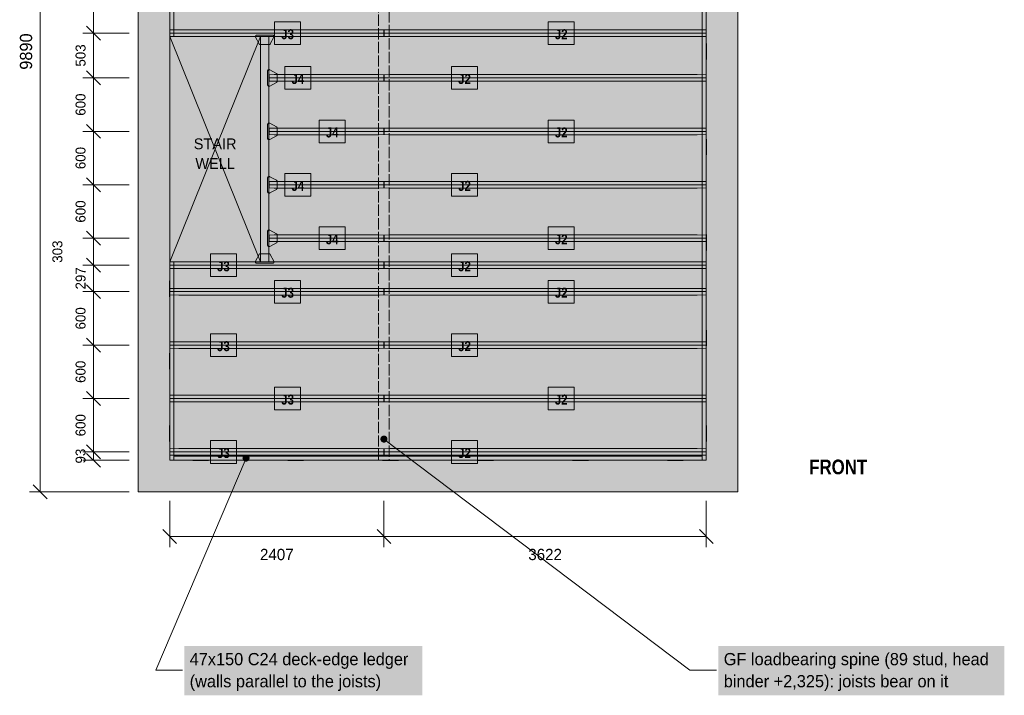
# Model space of a CAD drawing. Header units: millimetres. Extents: x 17 to 413, y 4 to 292.
# Tile 3 of 6: x 123 to 234, y 108 to 184. Entities that reach past the tile are written whole.
import ezdxf
from ezdxf.enums import TextEntityAlignment as Align

# ---------------------------------------------------------------- set-up
doc = ezdxf.new("R2010")
doc.units = ezdxf.units.MM
doc.linetypes.add('DASHED', pattern=[1.524, 1.27, -0.254])
for name, color, linetype in [('FILL-C_595961', 7, 'Continuous'), ('FILL-C_735940', 7, 'Continuous'), ('FILL-C_B27326', 7, 'Continuous'), ('FILL-EPS', 7, 'Continuous'), ('FILL-LIGHT', 7, 'Continuous'), ('FILL-TIMBER', 7, 'Continuous'), ('FILL-WHITE', 7, 'Continuous'), ('LINE-C_735940', 7, 'Continuous'), ('LINE-C_735940-DASH', 7, 'DASHED'), ('LINE-C_B27326', 7, 'Continuous'), ('LINE-GREY', 7, 'Continuous'), ('LINE-INK', 7, 'Continuous'), ('LINE-STEEL_GREY', 7, 'Continuous'), ('LINE-STEEL_GREY-DASH', 7, 'DASHED'), ('LINE-TLS_BLUE', 7, 'Continuous'), ('TEXT-C_735940', 7, 'Continuous'), ('TEXT-C_B27326', 7, 'Continuous'), ('TEXT-INK', 7, 'Continuous'), ('TEXT-STEEL_GREY', 7, 'Continuous'), ('TEXT-TLS_BLUE', 7, 'Continuous')]:
    doc.layers.add(name, color=color, linetype=linetype)
doc.styles.add('OpenSansCondensed-Bold', font='OpenSansCondensed-Bold.ttf')

msp = doc.modelspace()

# ---------------------------------------------------------------- hatches: boundary and pattern name
at = {"layer": 'FILL-C_595961', "true_color": 0x595961}
h = msp.add_hatch(color=251, dxfattribs=at)
h.dxf.hatch_style = 1
h.paths.add_polyline_path([(150.04, 181.53), (150.03, 181.53), (150.01, 181.53), (150, 181.53), (149.98, 181.54), (149.97, 181.54), (149.96, 181.55), (149.94, 181.56), (149.93, 181.57), (149.92, 181.58), (149.92, 181.59), (149.91, 181.6), (149.51, 182.35), (149.5, 182.37), (149.5, 182.38), (149.49, 182.4), (149.49, 182.41), (149.49, 182.43), (149.49, 182.44), (149.49, 182.46), (149.49, 182.47), (149.5, 182.49), (149.5, 182.5), (149.51, 182.52), (149.52, 182.53), (149.52, 182.54), (149.53, 182.55), (149.54, 182.56), (149.56, 182.57), (149.57, 182.58), (149.58, 182.58), (149.6, 182.59), (149.61, 182.59), (149.63, 182.59), (149.64, 182.59), (151.42, 182.59), (151.43, 182.59), (151.45, 182.59), (151.46, 182.59), (151.48, 182.58), (151.49, 182.58), (151.5, 182.57), (151.52, 182.56), (151.53, 182.55), (151.54, 182.54), (151.54, 182.53), (151.55, 182.52), (151.56, 182.5), (151.56, 182.49), (151.57, 182.47), (151.57, 182.46), (151.57, 182.44), (151.57, 182.43), (151.57, 182.41), (151.57, 182.4), (151.56, 182.38), (151.56, 182.37), (151.55, 182.35), (151.15, 181.6), (151.14, 181.59), (151.14, 181.58), (151.13, 181.57), (151.12, 181.56), (151.1, 181.55), (151.09, 181.54), (151.08, 181.54), (151.06, 181.53), (151.05, 181.53), (151.03, 181.53), (151.02, 181.53)])
h = msp.add_hatch(color=251, dxfattribs=at)
h.dxf.hatch_style = 1
h.paths.add_polyline_path([(151.01, 176.86), (151, 176.86), (150.98, 176.86), (150.97, 176.86), (150.95, 176.87), (150.94, 176.87), (150.93, 176.88), (150.91, 176.89), (150.9, 176.9), (150.89, 176.91), (150.89, 176.92), (150.88, 176.94), (150.87, 176.95), (150.87, 176.96), (150.86, 176.98), (150.86, 176.99), (150.86, 177.01), (150.86, 178.57), (150.86, 178.58), (150.86, 178.6), (150.87, 178.61), (150.87, 178.62), (150.88, 178.64), (150.89, 178.65), (150.89, 178.66), (150.9, 178.67), (150.91, 178.68), (150.93, 178.69), (150.94, 178.7), (150.95, 178.7), (150.97, 178.71), (150.98, 178.71), (151, 178.72), (151.01, 178.72), (151.03, 178.72), (151.04, 178.72), (151.06, 178.71), (151.07, 178.71), (151.09, 178.7), (151.1, 178.7), (151.85, 178.3), (151.86, 178.29), (151.88, 178.28), (151.89, 178.27), (151.9, 178.26), (151.9, 178.25), (151.91, 178.24), (151.92, 178.22), (151.92, 178.21), (151.93, 178.2), (151.93, 178.18), (151.93, 178.17), (151.93, 177.41), (151.93, 177.39), (151.93, 177.38), (151.92, 177.36), (151.92, 177.35), (151.91, 177.34), (151.9, 177.32), (151.9, 177.31), (151.89, 177.3), (151.88, 177.29), (151.86, 177.28), (151.85, 177.27), (151.1, 176.87), (151.09, 176.87), (151.07, 176.86), (151.06, 176.86), (151.04, 176.86), (151.03, 176.86)])
h = msp.add_hatch(color=251, dxfattribs=at)
h.dxf.hatch_style = 1
h.paths.add_polyline_path([(151.01, 170.86), (151, 170.86), (150.98, 170.86), (150.97, 170.86), (150.95, 170.87), (150.94, 170.87), (150.93, 170.88), (150.91, 170.89), (150.9, 170.9), (150.89, 170.91), (150.89, 170.92), (150.88, 170.94), (150.87, 170.95), (150.87, 170.96), (150.86, 170.98), (150.86, 170.99), (150.86, 171.01), (150.86, 172.57), (150.86, 172.58), (150.86, 172.6), (150.87, 172.61), (150.87, 172.62), (150.88, 172.64), (150.89, 172.65), (150.89, 172.66), (150.9, 172.67), (150.91, 172.68), (150.93, 172.69), (150.94, 172.7), (150.95, 172.7), (150.97, 172.71), (150.98, 172.71), (151, 172.72), (151.01, 172.72), (151.03, 172.72), (151.04, 172.72), (151.06, 172.71), (151.07, 172.71), (151.09, 172.7), (151.1, 172.7), (151.85, 172.3), (151.86, 172.29), (151.88, 172.28), (151.89, 172.27), (151.9, 172.26), (151.9, 172.25), (151.91, 172.24), (151.92, 172.22), (151.92, 172.21), (151.93, 172.2), (151.93, 172.18), (151.93, 172.17), (151.93, 171.41), (151.93, 171.39), (151.93, 171.38), (151.92, 171.36), (151.92, 171.35), (151.91, 171.34), (151.9, 171.32), (151.9, 171.31), (151.89, 171.3), (151.88, 171.29), (151.86, 171.28), (151.85, 171.27), (151.1, 170.87), (151.09, 170.87), (151.07, 170.86), (151.06, 170.86), (151.04, 170.86), (151.03, 170.86)])
h = msp.add_hatch(color=251, dxfattribs=at)
h.dxf.hatch_style = 1
h.paths.add_polyline_path([(151.01, 164.86), (151, 164.86), (150.98, 164.86), (150.97, 164.86), (150.95, 164.87), (150.94, 164.87), (150.93, 164.88), (150.91, 164.89), (150.9, 164.9), (150.89, 164.91), (150.89, 164.92), (150.88, 164.94), (150.87, 164.95), (150.87, 164.96), (150.86, 164.98), (150.86, 164.99), (150.86, 165.01), (150.86, 166.57), (150.86, 166.58), (150.86, 166.6), (150.87, 166.61), (150.87, 166.62), (150.88, 166.64), (150.89, 166.65), (150.89, 166.66), (150.9, 166.67), (150.91, 166.68), (150.93, 166.69), (150.94, 166.7), (150.95, 166.7), (150.97, 166.71), (150.98, 166.71), (151, 166.72), (151.01, 166.72), (151.03, 166.72), (151.04, 166.72), (151.06, 166.71), (151.07, 166.71), (151.09, 166.7), (151.1, 166.7), (151.85, 166.3), (151.86, 166.29), (151.88, 166.28), (151.89, 166.27), (151.9, 166.26), (151.9, 166.25), (151.91, 166.24), (151.92, 166.22), (151.92, 166.21), (151.93, 166.2), (151.93, 166.18), (151.93, 166.17), (151.93, 165.41), (151.93, 165.39), (151.93, 165.38), (151.92, 165.36), (151.92, 165.35), (151.91, 165.34), (151.9, 165.32), (151.9, 165.31), (151.89, 165.3), (151.88, 165.29), (151.86, 165.28), (151.85, 165.27), (151.1, 164.87), (151.09, 164.87), (151.07, 164.86), (151.06, 164.86), (151.04, 164.86), (151.03, 164.86)])
h = msp.add_hatch(color=251, dxfattribs=at)
h.dxf.hatch_style = 1
h.paths.add_polyline_path([(151.01, 158.86), (151, 158.86), (150.98, 158.86), (150.97, 158.86), (150.95, 158.87), (150.94, 158.87), (150.93, 158.88), (150.91, 158.89), (150.9, 158.9), (150.89, 158.91), (150.89, 158.92), (150.88, 158.94), (150.87, 158.95), (150.87, 158.96), (150.86, 158.98), (150.86, 158.99), (150.86, 159.01), (150.86, 160.57), (150.86, 160.58), (150.86, 160.6), (150.87, 160.61), (150.87, 160.62), (150.88, 160.64), (150.89, 160.65), (150.89, 160.66), (150.9, 160.67), (150.91, 160.68), (150.93, 160.69), (150.94, 160.7), (150.95, 160.7), (150.97, 160.71), (150.98, 160.71), (151, 160.72), (151.01, 160.72), (151.03, 160.72), (151.04, 160.72), (151.06, 160.71), (151.07, 160.71), (151.09, 160.7), (151.1, 160.7), (151.85, 160.3), (151.86, 160.29), (151.88, 160.28), (151.89, 160.27), (151.9, 160.26), (151.9, 160.25), (151.91, 160.24), (151.92, 160.22), (151.92, 160.21), (151.93, 160.2), (151.93, 160.18), (151.93, 160.17), (151.93, 159.41), (151.93, 159.39), (151.93, 159.38), (151.92, 159.36), (151.92, 159.35), (151.91, 159.34), (151.9, 159.32), (151.9, 159.31), (151.89, 159.3), (151.88, 159.29), (151.86, 159.28), (151.85, 159.27), (151.1, 158.87), (151.09, 158.87), (151.07, 158.86), (151.06, 158.86), (151.04, 158.86), (151.03, 158.86)])
h = msp.add_hatch(color=251, dxfattribs=at)
h.dxf.hatch_style = 1
h.paths.add_polyline_path([(149.64, 156.97), (149.63, 156.98), (149.61, 156.98), (149.6, 156.98), (149.58, 156.99), (149.57, 156.99), (149.56, 157), (149.54, 157.01), (149.53, 157.02), (149.52, 157.03), (149.52, 157.04), (149.51, 157.05), (149.5, 157.07), (149.5, 157.08), (149.49, 157.1), (149.49, 157.11), (149.49, 157.12), (149.49, 157.15), (149.49, 157.16), (149.49, 157.17), (149.5, 157.19), (149.5, 157.2), (149.51, 157.22), (149.91, 157.97), (149.92, 157.98), (149.92, 157.99), (149.93, 158), (149.94, 158.01), (149.96, 158.02), (149.97, 158.03), (149.98, 158.03), (150, 158.04), (150.01, 158.04), (150.03, 158.04), (150.04, 158.04), (151.02, 158.04), (151.03, 158.04), (151.05, 158.04), (151.06, 158.04), (151.08, 158.03), (151.09, 158.03), (151.1, 158.02), (151.12, 158.01), (151.13, 158), (151.14, 157.99), (151.14, 157.98), (151.15, 157.97), (151.55, 157.22), (151.56, 157.2), (151.56, 157.19), (151.57, 157.17), (151.57, 157.16), (151.57, 157.15), (151.57, 157.12), (151.57, 157.11), (151.57, 157.1), (151.56, 157.08), (151.56, 157.07), (151.55, 157.05), (151.54, 157.04), (151.54, 157.03), (151.53, 157.02), (151.52, 157.01), (151.5, 157), (151.49, 156.99), (151.48, 156.99), (151.46, 156.98), (151.45, 156.98), (151.43, 156.98), (151.42, 156.97)])
at = {"layer": 'FILL-C_735940', "true_color": 0x735940}
h = msp.add_hatch(color=37, dxfattribs=at)
h.dxf.hatch_style = 1
h.paths.add_polyline_path([(164.32, 137.23), (164.31, 137.34), (164.27, 137.43), (164.21, 137.52), (164.12, 137.58), (164.03, 137.62), (163.93, 137.63), (163.82, 137.62), (163.72, 137.58), (163.64, 137.52), (163.58, 137.43), (163.54, 137.34), (163.53, 137.23), (163.54, 137.13), (163.58, 137.03), (163.64, 136.95), (163.72, 136.89), (163.82, 136.85), (163.93, 136.83), (164.03, 136.85), (164.12, 136.89), (164.21, 136.95), (164.27, 137.03), (164.31, 137.13)])
at = {"layer": 'FILL-C_B27326', "true_color": 0xb27326}
h = msp.add_hatch(color=35, dxfattribs=at)
h.dxf.hatch_style = 1
h.paths.add_polyline_path([(150.06, 157.15), (150.06, 182.43), (151, 182.43), (151, 157.15)])
h = msp.add_hatch(color=35, dxfattribs=at)
h.dxf.hatch_style = 1
h.paths.add_polyline_path([(148.83, 135.1), (148.82, 135.2), (148.78, 135.3), (148.71, 135.38), (148.63, 135.45), (148.54, 135.49), (148.43, 135.5), (148.33, 135.49), (148.23, 135.45), (148.15, 135.38), (148.09, 135.3), (148.05, 135.2), (148.03, 135.1), (148.05, 135), (148.09, 134.9), (148.15, 134.82), (148.23, 134.75), (148.33, 134.71), (148.43, 134.7), (148.54, 134.71), (148.63, 134.75), (148.71, 134.82), (148.78, 134.9), (148.82, 135)])
at = {"layer": 'FILL-EPS', "true_color": 0xd9e8f7}
h = msp.add_hatch(color=254, dxfattribs=at)
h.dxf.hatch_style = 1
h.paths.add_polyline_path([(140.88, 182.44), (139.89, 182.46), (139.89, 183.18), (140.88, 183.19), (163.38, 183.19), (163.91, 183.18), (163.91, 182.46), (163.38, 182.44)])
h = msp.add_hatch(color=254, dxfattribs=at)
h.dxf.hatch_style = 1
h.paths.add_polyline_path([(164.46, 182.44), (163.94, 182.46), (163.94, 183.18), (164.46, 183.19), (199.12, 183.19), (200.11, 183.18), (200.11, 182.46), (199.12, 182.44)])
h = msp.add_hatch(color=254, dxfattribs=at)
h.dxf.hatch_style = 1
h.paths.add_polyline_path([(151.58, 177.41), (151.03, 177.43), (151.03, 178.15), (151.58, 178.16), (163.36, 178.16), (163.91, 178.15), (163.91, 177.43), (163.36, 177.41)])
h = msp.add_hatch(color=254, dxfattribs=at)
h.dxf.hatch_style = 1
h.paths.add_polyline_path([(164.46, 177.41), (163.94, 177.43), (163.94, 178.15), (164.46, 178.16), (199.12, 178.16), (200.11, 178.15), (200.11, 177.43), (199.12, 177.41)])
h = msp.add_hatch(color=254, dxfattribs=at)
h.dxf.hatch_style = 1
h.paths.add_polyline_path([(151.58, 171.41), (151.03, 171.43), (151.03, 172.15), (151.58, 172.16), (163.36, 172.16), (163.91, 172.15), (163.91, 171.43), (163.36, 171.41)])
h = msp.add_hatch(color=254, dxfattribs=at)
h.dxf.hatch_style = 1
h.paths.add_polyline_path([(164.46, 171.41), (163.94, 171.43), (163.94, 172.15), (164.46, 172.16), (199.12, 172.16), (200.11, 172.15), (200.11, 171.43), (199.12, 171.41)])
h = msp.add_hatch(color=254, dxfattribs=at)
h.dxf.hatch_style = 1
h.paths.add_polyline_path([(151.58, 165.41), (151.03, 165.43), (151.03, 166.15), (151.58, 166.16), (163.36, 166.16), (163.91, 166.15), (163.91, 165.43), (163.36, 165.41)])
h = msp.add_hatch(color=254, dxfattribs=at)
h.dxf.hatch_style = 1
h.paths.add_polyline_path([(164.46, 165.41), (163.94, 165.43), (163.94, 166.15), (164.46, 166.16), (199.12, 166.16), (200.11, 166.15), (200.11, 165.43), (199.12, 165.41)])
h = msp.add_hatch(color=254, dxfattribs=at)
h.dxf.hatch_style = 1
h.paths.add_polyline_path([(151.58, 159.41), (151.03, 159.43), (151.03, 160.15), (151.58, 160.16), (163.36, 160.16), (163.91, 160.15), (163.91, 159.43), (163.36, 159.41)])
h = msp.add_hatch(color=254, dxfattribs=at)
h.dxf.hatch_style = 1
h.paths.add_polyline_path([(164.46, 159.41), (163.94, 159.43), (163.94, 160.15), (164.46, 160.16), (199.12, 160.16), (200.11, 160.15), (200.11, 159.43), (199.12, 159.41)])
h = msp.add_hatch(color=254, dxfattribs=at)
h.dxf.hatch_style = 1
h.paths.add_polyline_path([(140.88, 156.38), (139.89, 156.4), (139.89, 157.12), (140.88, 157.13), (163.38, 157.13), (163.91, 157.12), (163.91, 156.4), (163.38, 156.38)])
h = msp.add_hatch(color=254, dxfattribs=at)
h.dxf.hatch_style = 1
h.paths.add_polyline_path([(164.46, 156.38), (163.94, 156.4), (163.94, 157.12), (164.46, 157.13), (199.12, 157.13), (200.11, 157.12), (200.11, 156.4), (199.12, 156.38)])
h = msp.add_hatch(color=254, dxfattribs=at)
h.dxf.hatch_style = 1
h.paths.add_polyline_path([(140.88, 153.41), (139.89, 153.43), (139.89, 154.15), (140.88, 154.16), (163.38, 154.16), (163.91, 154.15), (163.91, 153.43), (163.38, 153.41)])
h = msp.add_hatch(color=254, dxfattribs=at)
h.dxf.hatch_style = 1
h.paths.add_polyline_path([(164.46, 153.41), (163.94, 153.43), (163.94, 154.15), (164.46, 154.16), (199.12, 154.16), (200.11, 154.15), (200.11, 153.43), (199.12, 153.41)])
h = msp.add_hatch(color=254, dxfattribs=at)
h.dxf.hatch_style = 1
h.paths.add_polyline_path([(140.88, 147.41), (139.89, 147.43), (139.89, 148.15), (140.88, 148.16), (163.38, 148.16), (163.91, 148.15), (163.91, 147.43), (163.38, 147.41)])
h = msp.add_hatch(color=254, dxfattribs=at)
h.dxf.hatch_style = 1
h.paths.add_polyline_path([(164.46, 147.41), (163.94, 147.43), (163.94, 148.15), (164.46, 148.16), (199.12, 148.16), (200.11, 148.15), (200.11, 147.43), (199.12, 147.41)])
h = msp.add_hatch(color=254, dxfattribs=at)
h.dxf.hatch_style = 1
h.paths.add_polyline_path([(140.88, 141.41), (139.89, 141.43), (139.89, 142.15), (140.88, 142.16), (163.38, 142.16), (163.91, 142.15), (163.91, 141.43), (163.38, 141.41)])
h = msp.add_hatch(color=254, dxfattribs=at)
h.dxf.hatch_style = 1
h.paths.add_polyline_path([(164.46, 141.41), (163.94, 141.43), (163.94, 142.15), (164.46, 142.16), (199.12, 142.16), (200.11, 142.15), (200.11, 141.43), (199.12, 141.41)])
h = msp.add_hatch(color=254, dxfattribs=at)
h.dxf.hatch_style = 1
h.paths.add_polyline_path([(140.88, 135.41), (139.89, 135.43), (139.89, 136.15), (140.88, 136.16), (163.38, 136.16), (163.91, 136.15), (163.91, 135.43), (163.38, 135.41)])
h = msp.add_hatch(color=254, dxfattribs=at)
h.dxf.hatch_style = 1
h.paths.add_polyline_path([(164.46, 135.41), (163.94, 135.43), (163.94, 136.15), (164.46, 136.16), (199.12, 136.16), (200.11, 136.15), (200.11, 135.43), (199.12, 135.41)])
at = {"layer": 'FILL-LIGHT', "true_color": 0xdedee0}
h = msp.add_hatch(color=254, dxfattribs=at)
h.dxf.hatch_style = 1
h.paths.add_polyline_path([(136.3, 131.3), (136.3, 131.3), (136.3, 230.2), (136.3, 230.2), (136.3, 230.2), (203.7, 230.2), (203.7, 230.2), (203.7, 230.2), (203.7, 131.3), (203.7, 131.3), (203.7, 131.3), (136.3, 131.3)])
h.paths.add_polyline_path([(139.86, 134.86), (139.86, 134.86), (139.86, 134.86), (139.86, 134.86), (139.86, 134.86), (139.86, 134.86), (139.86, 134.86), (139.86, 134.86), (139.86, 134.86), (139.86, 134.86), (139.86, 134.86), (139.86, 134.86), (139.86, 134.86), (139.86, 134.86), (139.86, 134.86), (139.86, 134.86), (139.86, 134.86), (200.14, 134.86), (200.14, 134.86), (200.14, 134.86), (200.14, 134.86), (200.14, 134.86), (200.14, 134.86), (200.14, 134.86), (200.14, 134.86), (200.14, 134.86), (200.14, 134.86), (200.14, 134.86), (200.14, 134.86), (200.14, 134.86), (200.14, 134.86), (200.14, 134.86), (200.14, 134.86), (200.14, 134.86), (200.14, 226.64), (200.14, 226.64), (200.14, 226.64), (200.14, 226.64), (200.14, 226.64), (200.14, 226.64), (200.14, 226.64), (200.14, 226.64), (200.14, 226.64), (200.14, 226.64), (200.14, 226.64), (200.14, 226.64), (200.14, 226.64), (200.14, 226.64), (200.14, 226.64), (200.14, 226.64), (200.14, 226.64), (139.86, 226.64), (139.86, 226.64), (139.86, 226.64), (139.86, 226.64), (139.86, 226.64), (139.86, 226.64), (139.86, 226.64), (139.86, 226.64), (139.86, 226.64), (139.86, 226.64), (139.86, 226.64), (139.86, 226.64), (139.86, 226.64), (139.86, 226.64), (139.86, 226.64), (139.86, 226.64), (139.86, 226.64)], flags=0)
at = {"layer": 'FILL-TIMBER', "true_color": 0xedcc99}
h = msp.add_hatch(color=31, dxfattribs=at)
h.dxf.hatch_style = 1
h.paths.add_polyline_path([(139.86, 182.46), (139.86, 226.64), (140.33, 226.64), (140.33, 182.46)])
h = msp.add_hatch(color=31, dxfattribs=at)
h.dxf.hatch_style = 1
h.paths.add_polyline_path([(199.67, 134.86), (199.67, 226.64), (200.14, 226.64), (200.14, 134.86)])
at = {"layer": 'FILL-TIMBER', "true_color": 0xe6dbcc}
h = msp.add_hatch(color=254, dxfattribs=at)
h.dxf.hatch_style = 1
h.paths.add_polyline_path([(164.52, 191.38), (164.52, 134.86), (163.33, 134.86), (163.33, 191.38)])
at = {"layer": 'FILL-TIMBER', "true_color": 0xedcc99}
h = msp.add_hatch(color=31, dxfattribs=at)
h.dxf.hatch_style = 1
h.paths.add_polyline_path([(200.14, 179.86), (200.14, 181.64), (200.16, 181.64), (200.16, 179.86)])
h = msp.add_hatch(color=31, dxfattribs=at)
h.dxf.hatch_style = 1
h.paths.add_polyline_path([(200.14, 169.14), (200.14, 170.92), (200.16, 170.92), (200.16, 169.14)])
h = msp.add_hatch(color=31, dxfattribs=at)
h.dxf.hatch_style = 1
h.paths.add_polyline_path([(200.14, 158.41), (200.14, 160.19), (200.16, 160.19), (200.16, 158.41)])
h = msp.add_hatch(color=31, dxfattribs=at)
h.dxf.hatch_style = 1
h.paths.add_polyline_path([(139.86, 134.86), (139.86, 157.12), (140.33, 157.12), (140.33, 134.86)])
h = msp.add_hatch(color=31, dxfattribs=at)
h.dxf.hatch_style = 1
h.paths.add_polyline_path([(139.84, 153.22), (139.84, 155), (139.86, 155), (139.86, 153.22)])
h = msp.add_hatch(color=31, dxfattribs=at)
h.dxf.hatch_style = 1
h.paths.add_polyline_path([(200.14, 147.69), (200.14, 149.47), (200.16, 149.47), (200.16, 147.69)])
h = msp.add_hatch(color=31, dxfattribs=at)
h.dxf.hatch_style = 1
h.paths.add_polyline_path([(139.84, 145.1), (139.84, 146.88), (139.86, 146.88), (139.86, 145.1)])
h = msp.add_hatch(color=31, dxfattribs=at)
h.dxf.hatch_style = 1
h.paths.add_polyline_path([(139.84, 136.97), (139.84, 138.75), (139.86, 138.75), (139.86, 136.97)])
h = msp.add_hatch(color=31, dxfattribs=at)
h.dxf.hatch_style = 1
h.paths.add_polyline_path([(200.14, 136.97), (200.14, 138.75), (200.16, 138.75), (200.16, 136.97)])
h = msp.add_hatch(color=31, dxfattribs=at)
h.dxf.hatch_style = 1
h.paths.add_polyline_path([(140.33, 134.86), (140.33, 135.33), (199.67, 135.33), (199.67, 134.86)])
h = msp.add_hatch(color=31, dxfattribs=at)
h.dxf.hatch_style = 1
h.paths.add_polyline_path([(142.44, 134.84), (142.44, 134.86), (144.22, 134.86), (144.22, 134.84)])
h = msp.add_hatch(color=31, dxfattribs=at)
h.dxf.hatch_style = 1
h.paths.add_polyline_path([(153.11, 134.84), (153.11, 134.86), (154.89, 134.86), (154.89, 134.84)])
h = msp.add_hatch(color=31, dxfattribs=at)
h.dxf.hatch_style = 1
h.paths.add_polyline_path([(163.78, 134.84), (163.78, 134.86), (165.56, 134.86), (165.56, 134.84)])
h = msp.add_hatch(color=31, dxfattribs=at)
h.dxf.hatch_style = 1
h.paths.add_polyline_path([(174.44, 134.84), (174.44, 134.86), (176.22, 134.86), (176.22, 134.84)])
h = msp.add_hatch(color=31, dxfattribs=at)
h.dxf.hatch_style = 1
h.paths.add_polyline_path([(185.11, 134.84), (185.11, 134.86), (186.89, 134.86), (186.89, 134.84)])
h = msp.add_hatch(color=31, dxfattribs=at)
h.dxf.hatch_style = 1
h.paths.add_polyline_path([(195.78, 134.84), (195.78, 134.86), (197.56, 134.86), (197.56, 134.84)])
at = {"layer": 'FILL-WHITE', "true_color": 0xffffff}
h = msp.add_hatch(color=7, dxfattribs=at)
h.dxf.hatch_style = 1
h.paths.add_polyline_path([(151.64, 181.54), (154.56, 181.54), (154.56, 184.09), (151.64, 184.09)])
h = msp.add_hatch(color=7, dxfattribs=at)
h.dxf.hatch_style = 1
h.paths.add_polyline_path([(182.37, 181.54), (185.3, 181.54), (185.3, 184.09), (182.37, 184.09)])
h = msp.add_hatch(color=7, dxfattribs=at)
h.dxf.hatch_style = 1
h.paths.add_polyline_path([(152.79, 176.51), (155.71, 176.51), (155.71, 179.06), (152.79, 179.06)])
h = msp.add_hatch(color=7, dxfattribs=at)
h.dxf.hatch_style = 1
h.paths.add_polyline_path([(171.52, 176.51), (174.45, 176.51), (174.45, 179.06), (171.52, 179.06)])
h = msp.add_hatch(color=7, dxfattribs=at)
h.dxf.hatch_style = 1
h.paths.add_polyline_path([(156.65, 170.51), (159.58, 170.51), (159.58, 173.06), (156.65, 173.06)])
h = msp.add_hatch(color=7, dxfattribs=at)
h.dxf.hatch_style = 1
h.paths.add_polyline_path([(182.37, 170.51), (185.3, 170.51), (185.3, 173.06), (182.37, 173.06)])
h = msp.add_hatch(color=7, dxfattribs=at)
h.dxf.hatch_style = 1
h.paths.add_polyline_path([(141.86, 166.68), (148.05, 166.68), (148.05, 171.69), (141.86, 171.69)])
h = msp.add_hatch(color=7, dxfattribs=at)
h.dxf.hatch_style = 1
h.paths.add_polyline_path([(152.79, 164.51), (155.71, 164.51), (155.71, 167.06), (152.79, 167.06)])
h = msp.add_hatch(color=7, dxfattribs=at)
h.dxf.hatch_style = 1
h.paths.add_polyline_path([(171.52, 164.51), (174.45, 164.51), (174.45, 167.06), (171.52, 167.06)])
h = msp.add_hatch(color=7, dxfattribs=at)
h.dxf.hatch_style = 1
h.paths.add_polyline_path([(156.65, 158.51), (159.58, 158.51), (159.58, 161.06), (156.65, 161.06)])
h = msp.add_hatch(color=7, dxfattribs=at)
h.dxf.hatch_style = 1
h.paths.add_polyline_path([(182.37, 158.51), (185.3, 158.51), (185.3, 161.06), (182.37, 161.06)])
h = msp.add_hatch(color=7, dxfattribs=at)
h.dxf.hatch_style = 1
h.paths.add_polyline_path([(144.43, 155.48), (147.36, 155.48), (147.36, 158.03), (144.43, 158.03)])
h = msp.add_hatch(color=7, dxfattribs=at)
h.dxf.hatch_style = 1
h.paths.add_polyline_path([(171.52, 155.48), (174.45, 155.48), (174.45, 158.03), (171.52, 158.03)])
h = msp.add_hatch(color=7, dxfattribs=at)
h.dxf.hatch_style = 1
h.paths.add_polyline_path([(151.64, 152.51), (154.56, 152.51), (154.56, 155.06), (151.64, 155.06)])
h = msp.add_hatch(color=7, dxfattribs=at)
h.dxf.hatch_style = 1
h.paths.add_polyline_path([(182.37, 152.51), (185.3, 152.51), (185.3, 155.06), (182.37, 155.06)])
h = msp.add_hatch(color=7, dxfattribs=at)
h.dxf.hatch_style = 1
h.paths.add_polyline_path([(144.43, 146.51), (147.36, 146.51), (147.36, 149.06), (144.43, 149.06)])
h = msp.add_hatch(color=7, dxfattribs=at)
h.dxf.hatch_style = 1
h.paths.add_polyline_path([(171.52, 146.51), (174.45, 146.51), (174.45, 149.06), (171.52, 149.06)])
h = msp.add_hatch(color=7, dxfattribs=at)
h.dxf.hatch_style = 1
h.paths.add_polyline_path([(151.64, 140.51), (154.56, 140.51), (154.56, 143.06), (151.64, 143.06)])
h = msp.add_hatch(color=7, dxfattribs=at)
h.dxf.hatch_style = 1
h.paths.add_polyline_path([(182.37, 140.51), (185.3, 140.51), (185.3, 143.06), (182.37, 143.06)])
h = msp.add_hatch(color=7, dxfattribs=at)
h.dxf.hatch_style = 1
h.paths.add_polyline_path([(144.43, 134.51), (147.36, 134.51), (147.36, 137.06), (144.43, 137.06)])
h = msp.add_hatch(color=7, dxfattribs=at)
h.dxf.hatch_style = 1
h.paths.add_polyline_path([(171.52, 134.51), (174.45, 134.51), (174.45, 137.06), (171.52, 137.06)])
h = msp.add_hatch(color=7, dxfattribs=at)
h.dxf.hatch_style = 1
h.paths.add_polyline_path([(141.5, 108.46), (168.22, 108.46), (168.22, 114.01), (141.5, 114.01)])
h = msp.add_hatch(color=7, dxfattribs=at)
h.dxf.hatch_style = 1
h.paths.add_polyline_path([(201.5, 108.46), (233.62, 108.46), (233.62, 114.01), (201.5, 114.01)])

# ---------------------------------------------------------------- linework, layer by layer
at = {"layer": 'LINE-C_735940', "lineweight": 5}
for p, q in [((163.93, 137.23), (198.3, 111.3)), ((198.3, 111.3), (201.3, 111.3))]:
    msp.add_line(p, q, dxfattribs=at)
at = {"layer": 'LINE-C_735940-DASH', "lineweight": 5}
msp.add_lwpolyline([(164.52, 191.38), (164.52, 134.86), (163.33, 134.86), (163.33, 191.38)], close=True, dxfattribs=at)
at = {"layer": 'LINE-C_B27326', "lineweight": 5}
for p, q in [((148.43, 135.1), (138.3, 111.3)), ((138.3, 111.3), (141.3, 111.3))]:
    msp.add_line(p, q, dxfattribs=at)
for points in [[(139.86, 182.46), (139.86, 226.64), (140.33, 226.64), (140.33, 182.46)], [(199.67, 134.86), (199.67, 226.64), (200.14, 226.64), (200.14, 134.86)], [(150.06, 157.15), (150.06, 182.43), (151, 182.43), (151, 157.15)], [(200.14, 179.86), (200.14, 181.64), (200.16, 181.64), (200.16, 179.86)], [(200.14, 169.14), (200.14, 170.92), (200.16, 170.92), (200.16, 169.14)], [(200.14, 158.41), (200.14, 160.19), (200.16, 160.19), (200.16, 158.41)], [(139.86, 134.86), (139.86, 157.12), (140.33, 157.12), (140.33, 134.86)], [(139.84, 153.22), (139.84, 155), (139.86, 155), (139.86, 153.22)], [(200.14, 147.69), (200.14, 149.47), (200.16, 149.47), (200.16, 147.69)], [(139.84, 145.1), (139.84, 146.88), (139.86, 146.88), (139.86, 145.1)], [(139.84, 136.97), (139.84, 138.75), (139.86, 138.75), (139.86, 136.97)], [(200.14, 136.97), (200.14, 138.75), (200.16, 138.75), (200.16, 136.97)], [(140.33, 134.86), (140.33, 135.33), (199.67, 135.33), (199.67, 134.86)], [(142.44, 134.84), (142.44, 134.86), (144.22, 134.86), (144.22, 134.84)], [(153.11, 134.84), (153.11, 134.86), (154.89, 134.86), (154.89, 134.84)], [(163.78, 134.84), (163.78, 134.86), (165.56, 134.86), (165.56, 134.84)], [(174.44, 134.84), (174.44, 134.86), (176.22, 134.86), (176.22, 134.84)], [(185.11, 134.84), (185.11, 134.86), (186.89, 134.86), (186.89, 134.84)], [(195.78, 134.84), (195.78, 134.86), (197.56, 134.86), (197.56, 134.84)]]:
    msp.add_lwpolyline(points, close=True, dxfattribs=at)
at = {"layer": 'LINE-GREY', "lineweight": 5}
msp.add_lwpolyline([(136.3, 131.3), (136.3, 131.3), (136.3, 230.2), (136.3, 230.2), (136.3, 230.2), (203.7, 230.2), (203.7, 230.2), (203.7, 230.2), (203.7, 131.3), (203.7, 131.3), (203.7, 131.3), (136.3, 131.3)], close=True, dxfattribs=at)
msp.add_lwpolyline([(139.86, 226.64), (139.86, 134.86), (139.86, 134.86), (139.86, 134.86), (139.86, 134.86), (139.86, 134.86), (139.86, 134.86), (139.86, 134.86), (139.86, 134.86), (139.86, 134.86), (139.86, 134.86), (139.86, 134.86), (139.86, 134.86), (139.86, 134.86), (139.86, 134.86), (139.86, 134.86), (139.86, 134.86), (139.86, 134.86), (200.14, 134.86), (200.14, 134.86), (200.14, 134.86), (200.14, 134.86), (200.14, 134.86), (200.14, 134.86), (200.14, 134.86), (200.14, 134.86), (200.14, 134.86), (200.14, 134.86), (200.14, 134.86), (200.14, 134.86), (200.14, 134.86), (200.14, 134.86), (200.14, 134.86), (200.14, 134.86), (200.14, 134.86), (200.14, 226.64)], dxfattribs=at)
at = {"layer": 'LINE-INK', "lineweight": 5}
for p, q in [((125.3, 131.3), (125.3, 230.2)), ((131.3, 134.86), (131.3, 226.64)), ((135.3, 182.82), (130.1, 182.82)), ((132.08, 182.04), (130.52, 183.6)), ((132.08, 177.01), (130.52, 178.57)), ((135.3, 177.79), (130.1, 177.79)), ((132.08, 171.01), (130.52, 172.57)), ((135.3, 171.79), (130.1, 171.79)), ((132.08, 165.01), (130.52, 166.57)), ((135.3, 165.79), (130.1, 165.79)), ((132.08, 159.01), (130.52, 160.57)), ((135.3, 159.79), (130.1, 159.79)), ((132.08, 155.98), (130.52, 157.54)), ((135.3, 156.76), (130.1, 156.76)), ((135.3, 153.79), (130.1, 153.79)), ((132.08, 153.01), (130.52, 154.57)), ((132.08, 147.01), (130.52, 148.57)), ((135.3, 147.79), (130.1, 147.79)), ((135.3, 141.79), (130.1, 141.79)), ((132.08, 141.01), (130.52, 142.57)), ((132.08, 135.01), (130.52, 136.57)), ((135.3, 135.79), (130.1, 135.79)), ((132.08, 134.08), (130.52, 135.63)), ((135.3, 134.86), (130.1, 134.86)), ((126.08, 130.52), (124.52, 132.08)), ((135.3, 131.3), (124.1, 131.3)), ((139.86, 130.3), (139.86, 125.1)), ((163.93, 130.3), (163.93, 125.1)), ((200.14, 130.3), (200.14, 125.1)), ((139.08, 127.08), (140.63, 125.52)), ((139.86, 126.3), (200.14, 126.3)), ((163.15, 127.08), (164.7, 125.52)), ((199.37, 127.08), (200.92, 125.52))]:
    msp.add_line(p, q, dxfattribs=at)
for points in [[(150.04, 181.53), (150.03, 181.53), (150.01, 181.53), (150, 181.53), (149.98, 181.54), (149.97, 181.54), (149.96, 181.55), (149.94, 181.56), (149.93, 181.57), (149.92, 181.58), (149.92, 181.59), (149.91, 181.6), (149.51, 182.35), (149.5, 182.37), (149.5, 182.38), (149.49, 182.4), (149.49, 182.41), (149.49, 182.43), (149.49, 182.44), (149.49, 182.46), (149.49, 182.47), (149.5, 182.49), (149.5, 182.5), (149.51, 182.52), (149.52, 182.53), (149.52, 182.54), (149.53, 182.55), (149.54, 182.56), (149.56, 182.57), (149.57, 182.58), (149.58, 182.58), (149.6, 182.59), (149.61, 182.59), (149.63, 182.59), (149.64, 182.59), (151.42, 182.59), (151.43, 182.59), (151.45, 182.59), (151.46, 182.59), (151.48, 182.58), (151.49, 182.58), (151.5, 182.57), (151.52, 182.56), (151.53, 182.55), (151.54, 182.54), (151.54, 182.53), (151.55, 182.52), (151.56, 182.5), (151.56, 182.49), (151.57, 182.47), (151.57, 182.46), (151.57, 182.44), (151.57, 182.43), (151.57, 182.41), (151.57, 182.4), (151.56, 182.38), (151.56, 182.37), (151.55, 182.35), (151.15, 181.6), (151.14, 181.59), (151.14, 181.58), (151.13, 181.57), (151.12, 181.56), (151.1, 181.55), (151.09, 181.54), (151.08, 181.54), (151.06, 181.53), (151.05, 181.53), (151.03, 181.53), (151.02, 181.53)], [(151.01, 176.86), (151, 176.86), (150.98, 176.86), (150.97, 176.86), (150.95, 176.87), (150.94, 176.87), (150.93, 176.88), (150.91, 176.89), (150.9, 176.9), (150.89, 176.91), (150.89, 176.92), (150.88, 176.94), (150.87, 176.95), (150.87, 176.96), (150.86, 176.98), (150.86, 176.99), (150.86, 177.01), (150.86, 178.57), (150.86, 178.58), (150.86, 178.6), (150.87, 178.61), (150.87, 178.62), (150.88, 178.64), (150.89, 178.65), (150.89, 178.66), (150.9, 178.67), (150.91, 178.68), (150.93, 178.69), (150.94, 178.7), (150.95, 178.7), (150.97, 178.71), (150.98, 178.71), (151, 178.72), (151.01, 178.72), (151.03, 178.72), (151.04, 178.72), (151.06, 178.71), (151.07, 178.71), (151.09, 178.7), (151.1, 178.7), (151.85, 178.3), (151.86, 178.29), (151.88, 178.28), (151.89, 178.27), (151.9, 178.26), (151.9, 178.25), (151.91, 178.24), (151.92, 178.22), (151.92, 178.21), (151.93, 178.2), (151.93, 178.18), (151.93, 178.17), (151.93, 177.41), (151.93, 177.39), (151.93, 177.38), (151.92, 177.36), (151.92, 177.35), (151.91, 177.34), (151.9, 177.32), (151.9, 177.31), (151.89, 177.3), (151.88, 177.29), (151.86, 177.28), (151.85, 177.27), (151.1, 176.87), (151.09, 176.87), (151.07, 176.86), (151.06, 176.86), (151.04, 176.86), (151.03, 176.86)], [(151.01, 170.86), (151, 170.86), (150.98, 170.86), (150.97, 170.86), (150.95, 170.87), (150.94, 170.87), (150.93, 170.88), (150.91, 170.89), (150.9, 170.9), (150.89, 170.91), (150.89, 170.92), (150.88, 170.94), (150.87, 170.95), (150.87, 170.96), (150.86, 170.98), (150.86, 170.99), (150.86, 171.01), (150.86, 172.57), (150.86, 172.58), (150.86, 172.6), (150.87, 172.61), (150.87, 172.62), (150.88, 172.64), (150.89, 172.65), (150.89, 172.66), (150.9, 172.67), (150.91, 172.68), (150.93, 172.69), (150.94, 172.7), (150.95, 172.7), (150.97, 172.71), (150.98, 172.71), (151, 172.72), (151.01, 172.72), (151.03, 172.72), (151.04, 172.72), (151.06, 172.71), (151.07, 172.71), (151.09, 172.7), (151.1, 172.7), (151.85, 172.3), (151.86, 172.29), (151.88, 172.28), (151.89, 172.27), (151.9, 172.26), (151.9, 172.25), (151.91, 172.24), (151.92, 172.22), (151.92, 172.21), (151.93, 172.2), (151.93, 172.18), (151.93, 172.17), (151.93, 171.41), (151.93, 171.39), (151.93, 171.38), (151.92, 171.36), (151.92, 171.35), (151.91, 171.34), (151.9, 171.32), (151.9, 171.31), (151.89, 171.3), (151.88, 171.29), (151.86, 171.28), (151.85, 171.27), (151.1, 170.87), (151.09, 170.87), (151.07, 170.86), (151.06, 170.86), (151.04, 170.86), (151.03, 170.86)], [(151.01, 164.86), (151, 164.86), (150.98, 164.86), (150.97, 164.86), (150.95, 164.87), (150.94, 164.87), (150.93, 164.88), (150.91, 164.89), (150.9, 164.9), (150.89, 164.91), (150.89, 164.92), (150.88, 164.94), (150.87, 164.95), (150.87, 164.96), (150.86, 164.98), (150.86, 164.99), (150.86, 165.01), (150.86, 166.57), (150.86, 166.58), (150.86, 166.6), (150.87, 166.61), (150.87, 166.62), (150.88, 166.64), (150.89, 166.65), (150.89, 166.66), (150.9, 166.67), (150.91, 166.68), (150.93, 166.69), (150.94, 166.7), (150.95, 166.7), (150.97, 166.71), (150.98, 166.71), (151, 166.72), (151.01, 166.72), (151.03, 166.72), (151.04, 166.72), (151.06, 166.71), (151.07, 166.71), (151.09, 166.7), (151.1, 166.7), (151.85, 166.3), (151.86, 166.29), (151.88, 166.28), (151.89, 166.27), (151.9, 166.26), (151.9, 166.25), (151.91, 166.24), (151.92, 166.22), (151.92, 166.21), (151.93, 166.2), (151.93, 166.18), (151.93, 166.17), (151.93, 165.41), (151.93, 165.39), (151.93, 165.38), (151.92, 165.36), (151.92, 165.35), (151.91, 165.34), (151.9, 165.32), (151.9, 165.31), (151.89, 165.3), (151.88, 165.29), (151.86, 165.28), (151.85, 165.27), (151.1, 164.87), (151.09, 164.87), (151.07, 164.86), (151.06, 164.86), (151.04, 164.86), (151.03, 164.86)], [(151.01, 158.86), (151, 158.86), (150.98, 158.86), (150.97, 158.86), (150.95, 158.87), (150.94, 158.87), (150.93, 158.88), (150.91, 158.89), (150.9, 158.9), (150.89, 158.91), (150.89, 158.92), (150.88, 158.94), (150.87, 158.95), (150.87, 158.96), (150.86, 158.98), (150.86, 158.99), (150.86, 159.01), (150.86, 160.57), (150.86, 160.58), (150.86, 160.6), (150.87, 160.61), (150.87, 160.62), (150.88, 160.64), (150.89, 160.65), (150.89, 160.66), (150.9, 160.67), (150.91, 160.68), (150.93, 160.69), (150.94, 160.7), (150.95, 160.7), (150.97, 160.71), (150.98, 160.71), (151, 160.72), (151.01, 160.72), (151.03, 160.72), (151.04, 160.72), (151.06, 160.71), (151.07, 160.71), (151.09, 160.7), (151.1, 160.7), (151.85, 160.3), (151.86, 160.29), (151.88, 160.28), (151.89, 160.27), (151.9, 160.26), (151.9, 160.25), (151.91, 160.24), (151.92, 160.22), (151.92, 160.21), (151.93, 160.2), (151.93, 160.18), (151.93, 160.17), (151.93, 159.41), (151.93, 159.39), (151.93, 159.38), (151.92, 159.36), (151.92, 159.35), (151.91, 159.34), (151.9, 159.32), (151.9, 159.31), (151.89, 159.3), (151.88, 159.29), (151.86, 159.28), (151.85, 159.27), (151.1, 158.87), (151.09, 158.87), (151.07, 158.86), (151.06, 158.86), (151.04, 158.86), (151.03, 158.86)], [(149.64, 156.97), (149.63, 156.98), (149.61, 156.98), (149.6, 156.98), (149.58, 156.99), (149.57, 156.99), (149.56, 157), (149.54, 157.01), (149.53, 157.02), (149.52, 157.03), (149.52, 157.04), (149.51, 157.05), (149.5, 157.07), (149.5, 157.08), (149.49, 157.1), (149.49, 157.11), (149.49, 157.12), (149.49, 157.15), (149.49, 157.16), (149.49, 157.17), (149.5, 157.19), (149.5, 157.2), (149.51, 157.22), (149.91, 157.97), (149.92, 157.98), (149.92, 157.99), (149.93, 158), (149.94, 158.01), (149.96, 158.02), (149.97, 158.03), (149.98, 158.03), (150, 158.04), (150.01, 158.04), (150.03, 158.04), (150.04, 158.04), (151.02, 158.04), (151.03, 158.04), (151.05, 158.04), (151.06, 158.04), (151.08, 158.03), (151.09, 158.03), (151.1, 158.02), (151.12, 158.01), (151.13, 158), (151.14, 157.99), (151.14, 157.98), (151.15, 157.97), (151.55, 157.22), (151.56, 157.2), (151.56, 157.19), (151.57, 157.17), (151.57, 157.16), (151.57, 157.15), (151.57, 157.12), (151.57, 157.11), (151.57, 157.1), (151.56, 157.08), (151.56, 157.07), (151.55, 157.05), (151.54, 157.04), (151.54, 157.03), (151.53, 157.02), (151.52, 157.01), (151.5, 157), (151.49, 156.99), (151.48, 156.99), (151.46, 156.98), (151.45, 156.98), (151.43, 156.98), (151.42, 156.97)]]:
    msp.add_lwpolyline(points, close=True, dxfattribs=at)
at = {"layer": 'LINE-STEEL_GREY', "lineweight": 5}
for p, q in [((139.86, 157.15), (150.06, 182.43)), ((139.86, 182.43), (150.06, 157.15))]:
    msp.add_line(p, q, dxfattribs=at)
at = {"layer": 'LINE-STEEL_GREY-DASH', "lineweight": 5}
msp.add_lwpolyline([(150.06, 157.15), (150.06, 182.43), (139.86, 182.43), (139.86, 157.15)], close=True, dxfattribs=at)
at = {"layer": 'LINE-TLS_BLUE', "lineweight": 5}
for p, q in [((139.89, 182.81), (163.91, 182.81)), ((163.94, 182.81), (200.11, 182.81)), ((151.03, 177.79), (163.91, 177.79)), ((163.94, 177.79), (200.11, 177.79)), ((151.03, 171.79), (163.91, 171.79)), ((163.94, 171.79), (200.11, 171.79)), ((151.03, 165.79), (163.91, 165.79)), ((163.94, 165.79), (200.11, 165.79)), ((151.03, 159.79), (163.91, 159.79)), ((163.94, 159.79), (200.11, 159.79)), ((139.89, 156.75), (163.91, 156.75)), ((163.94, 156.75), (200.11, 156.75)), ((139.89, 153.79), (163.91, 153.79)), ((163.94, 153.79), (200.11, 153.79)), ((139.89, 147.79), (163.91, 147.79)), ((163.94, 147.79), (200.11, 147.79)), ((139.89, 141.79), (163.91, 141.79)), ((163.94, 141.79), (200.11, 141.79)), ((139.89, 135.79), (163.91, 135.79)), ((163.94, 135.79), (200.11, 135.79))]:
    msp.add_line(p, q, dxfattribs=at)
for points in [[(151.64, 181.54), (154.56, 181.54), (154.56, 184.09), (151.64, 184.09)], [(182.37, 181.54), (185.3, 181.54), (185.3, 184.09), (182.37, 184.09)], [(140.88, 182.44), (139.89, 182.46), (139.89, 183.18), (140.88, 183.19), (163.38, 183.19), (163.91, 183.18), (163.91, 182.46), (163.38, 182.44)], [(164.46, 182.44), (163.94, 182.46), (163.94, 183.18), (164.46, 183.19), (199.12, 183.19), (200.11, 183.18), (200.11, 182.46), (199.12, 182.44)], [(151.58, 177.41), (151.03, 177.43), (151.03, 178.15), (151.58, 178.16), (163.36, 178.16), (163.91, 178.15), (163.91, 177.43), (163.36, 177.41)], [(152.79, 176.51), (155.71, 176.51), (155.71, 179.06), (152.79, 179.06)], [(164.46, 177.41), (163.94, 177.43), (163.94, 178.15), (164.46, 178.16), (199.12, 178.16), (200.11, 178.15), (200.11, 177.43), (199.12, 177.41)], [(171.52, 176.51), (174.45, 176.51), (174.45, 179.06), (171.52, 179.06)], [(156.65, 170.51), (159.58, 170.51), (159.58, 173.06), (156.65, 173.06)], [(182.37, 170.51), (185.3, 170.51), (185.3, 173.06), (182.37, 173.06)], [(151.58, 171.41), (151.03, 171.43), (151.03, 172.15), (151.58, 172.16), (163.36, 172.16), (163.91, 172.15), (163.91, 171.43), (163.36, 171.41)], [(164.46, 171.41), (163.94, 171.43), (163.94, 172.15), (164.46, 172.16), (199.12, 172.16), (200.11, 172.15), (200.11, 171.43), (199.12, 171.41)], [(152.79, 164.51), (155.71, 164.51), (155.71, 167.06), (152.79, 167.06)], [(171.52, 164.51), (174.45, 164.51), (174.45, 167.06), (171.52, 167.06)], [(151.58, 165.41), (151.03, 165.43), (151.03, 166.15), (151.58, 166.16), (163.36, 166.16), (163.91, 166.15), (163.91, 165.43), (163.36, 165.41)], [(164.46, 165.41), (163.94, 165.43), (163.94, 166.15), (164.46, 166.16), (199.12, 166.16), (200.11, 166.15), (200.11, 165.43), (199.12, 165.41)], [(156.65, 158.51), (159.58, 158.51), (159.58, 161.06), (156.65, 161.06)], [(182.37, 158.51), (185.3, 158.51), (185.3, 161.06), (182.37, 161.06)], [(151.58, 159.41), (151.03, 159.43), (151.03, 160.15), (151.58, 160.16), (163.36, 160.16), (163.91, 160.15), (163.91, 159.43), (163.36, 159.41)], [(164.46, 159.41), (163.94, 159.43), (163.94, 160.15), (164.46, 160.16), (199.12, 160.16), (200.11, 160.15), (200.11, 159.43), (199.12, 159.41)], [(140.88, 156.38), (139.89, 156.4), (139.89, 157.12), (140.88, 157.13), (163.38, 157.13), (163.91, 157.12), (163.91, 156.4), (163.38, 156.38)], [(144.43, 155.48), (147.36, 155.48), (147.36, 158.03), (144.43, 158.03)], [(164.46, 156.38), (163.94, 156.4), (163.94, 157.12), (164.46, 157.13), (199.12, 157.13), (200.11, 157.12), (200.11, 156.4), (199.12, 156.38)], [(171.52, 155.48), (174.45, 155.48), (174.45, 158.03), (171.52, 158.03)], [(151.64, 152.51), (154.56, 152.51), (154.56, 155.06), (151.64, 155.06)], [(182.37, 152.51), (185.3, 152.51), (185.3, 155.06), (182.37, 155.06)], [(140.88, 153.41), (139.89, 153.43), (139.89, 154.15), (140.88, 154.16), (163.38, 154.16), (163.91, 154.15), (163.91, 153.43), (163.38, 153.41)], [(164.46, 153.41), (163.94, 153.43), (163.94, 154.15), (164.46, 154.16), (199.12, 154.16), (200.11, 154.15), (200.11, 153.43), (199.12, 153.41)], [(144.43, 146.51), (147.36, 146.51), (147.36, 149.06), (144.43, 149.06)], [(171.52, 146.51), (174.45, 146.51), (174.45, 149.06), (171.52, 149.06)], [(140.88, 147.41), (139.89, 147.43), (139.89, 148.15), (140.88, 148.16), (163.38, 148.16), (163.91, 148.15), (163.91, 147.43), (163.38, 147.41)], [(164.46, 147.41), (163.94, 147.43), (163.94, 148.15), (164.46, 148.16), (199.12, 148.16), (200.11, 148.15), (200.11, 147.43), (199.12, 147.41)], [(151.64, 140.51), (154.56, 140.51), (154.56, 143.06), (151.64, 143.06)], [(182.37, 140.51), (185.3, 140.51), (185.3, 143.06), (182.37, 143.06)], [(140.88, 141.41), (139.89, 141.43), (139.89, 142.15), (140.88, 142.16), (163.38, 142.16), (163.91, 142.15), (163.91, 141.43), (163.38, 141.41)], [(164.46, 141.41), (163.94, 141.43), (163.94, 142.15), (164.46, 142.16), (199.12, 142.16), (200.11, 142.15), (200.11, 141.43), (199.12, 141.41)], [(140.88, 135.41), (139.89, 135.43), (139.89, 136.15), (140.88, 136.16), (163.38, 136.16), (163.91, 136.15), (163.91, 135.43), (163.38, 135.41)], [(144.43, 134.51), (147.36, 134.51), (147.36, 137.06), (144.43, 137.06)], [(164.46, 135.41), (163.94, 135.43), (163.94, 136.15), (164.46, 136.16), (199.12, 136.16), (200.11, 136.15), (200.11, 135.43), (199.12, 135.41)], [(171.52, 134.51), (174.45, 134.51), (174.45, 137.06), (171.52, 137.06)]]:
    msp.add_lwpolyline(points, close=True, dxfattribs=at)

# ---------------------------------------------------------------- texts
at = {"layer": 'TEXT-C_735940'}
for s, p in [('GF loadbearing spine (89 stud, head', (202.1, 111.84)), ('binder +2,325): joists bear on it', (202.1, 109.36))]:
    msp.add_text(s, height=1.3716, dxfattribs=at).set_placement(p)
at = {"layer": 'TEXT-C_B27326'}
for s, p in [('47x150 C24 deck-edge ledger', (142.1, 111.84)), ('(walls parallel to the joists)', (142.1, 109.36))]:
    msp.add_text(s, height=1.3716, dxfattribs=at).set_placement(p)
at = {"layer": 'TEXT-INK'}
for s, height, p in [('9890', 1.372, (124.4, 180.75)), ('503', 1.118, (130.4, 180.31)), ('600', 1.118, (130.4, 174.79)), ('600', 1.118, (130.4, 168.79)), ('600', 1.118, (130.4, 162.79)), ('303', 1.118, (127.8, 158.28)), ('297', 1.118, (130.4, 155.28)), ('600', 1.118, (130.4, 150.79)), ('600', 1.118, (130.4, 144.79)), ('600', 1.118, (130.4, 138.79)), ('93', 1.118, (130.4, 135.32))]:
    msp.add_text(s, height=height, rotation=90, dxfattribs=at).set_placement(p, align=Align.CENTER)
for s, p in [('2407', (151.89, 123.64)), ('3622', (182.03, 123.64))]:
    msp.add_text(s, height=1.27, dxfattribs=at).set_placement(p, align=Align.CENTER)
at = {"layer": 'TEXT-STEEL_GREY'}
for s, p in [('STAIR', (144.96, 169.78)), ('WELL', (144.96, 167.58))]:
    msp.add_text(s, height=1.219, dxfattribs=at).set_placement(p, align=Align.CENTER)
at = {"layer": 'TEXT-STEEL_GREY', "style": 'OpenSansCondensed-Bold'}
msp.add_text('FRONT', height=1.651, dxfattribs=at).set_placement((211.7, 133.28))
at = {"layer": 'TEXT-TLS_BLUE', "style": 'OpenSansCondensed-Bold'}
for s, p in [('J3', (153.1, 182.14)), ('J2', (183.84, 182.14)), ('J4', (154.25, 177.11)), ('J2', (172.98, 177.11)), ('J4', (158.11, 171.11)), ('J2', (183.84, 171.11)), ('J4', (154.25, 165.11)), ('J2', (172.98, 165.11)), ('J4', (158.11, 159.11)), ('J2', (183.84, 159.11)), ('J3', (145.89, 156.08)), ('J2', (172.98, 156.08)), ('J3', (153.1, 153.11)), ('J2', (183.84, 153.11)), ('J3', (145.89, 147.11)), ('J2', (172.98, 147.11)), ('J3', (153.1, 141.11)), ('J2', (183.84, 141.11)), ('J3', (145.89, 135.11)), ('J2', (172.98, 135.11))]:
    msp.add_text(s, height=1.118, dxfattribs=at).set_placement(p, align=Align.CENTER)

doc.saveas('drawing.dxf')
